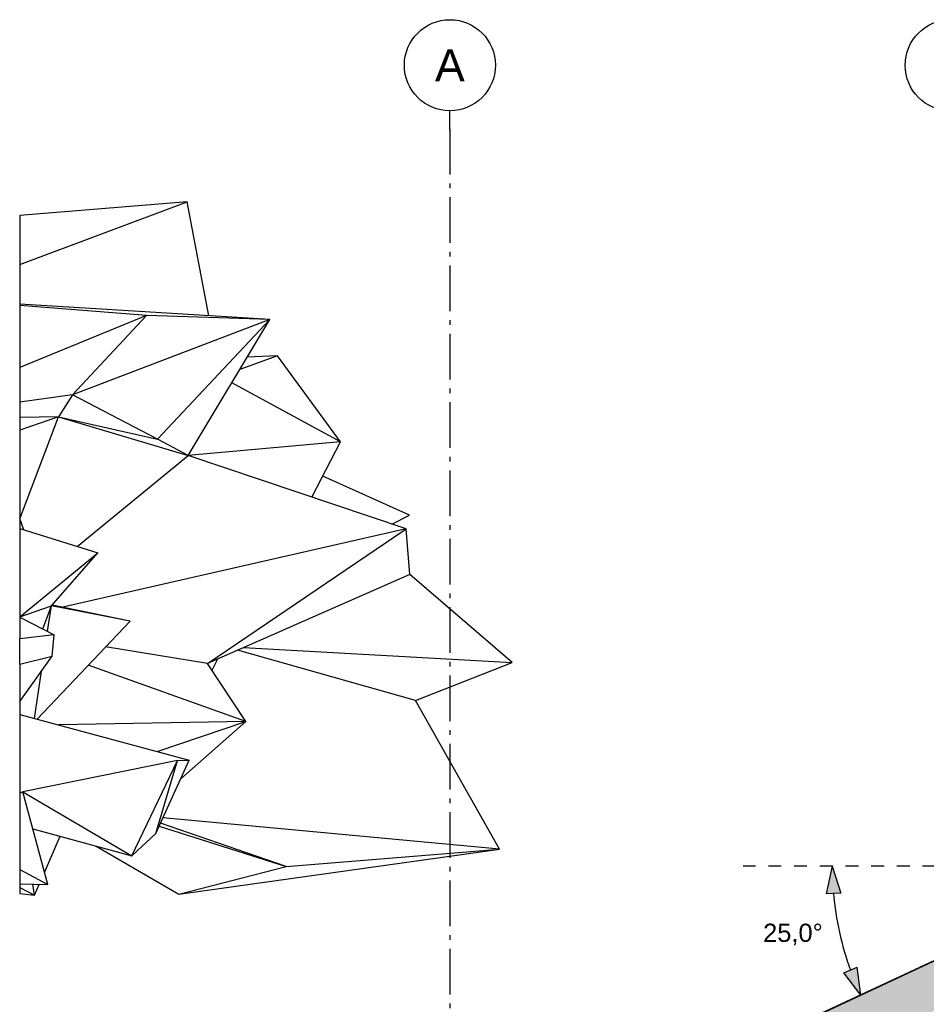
# Model space of a CAD drawing. Header units: millimetres. Extents: x 165469 to 203387225, y -6480348228 to 105421.
# Tile 53 of 67: x 203360431 to 203370388, y -6480301211 to -6480290402. Entities that reach past the tile are written whole.
import ezdxf
from ezdxf.enums import TextEntityAlignment as Align

# ---------------------------------------------------------------- set-up
doc = ezdxf.new("R2010")
doc.units = ezdxf.units.MM
doc.header["$LTSCALE"] = 0.5
doc.header["$MEASUREMENT"] = 0
for name, pattern in [('Akselinje', [1500, 1000, -200, 100, -200]), ('PLINE', [0]), ('Små Stiplet', [564.444444, 282.222222, -282.222222])]:
    doc.linetypes.add(name, pattern=pattern)
for name, color, linetype in [('26-- Yttertak (Skravur)(Nye konstruksjoner)', 7, 'Continuous'), ('26-- Yttertak(Nye konstruksjoner)', 7, 'Continuous'), ('265- Gesimser_ takrenner og nedløp(Nye konstruksjoner)', 7, 'Continuous'), ('269- Andre deler av yttertak(Nye konstruksjoner)', 7, 'Continuous'), ('711--_E__ Eksisterende terreng(Nye konstruksjoner)', 7, 'Continuous'), ('82-- Modullinjer(Nye konstruksjoner)', 7, 'Continuous'), ('842-M___1_50 Målsetting bygning(Nye konstruksjoner)', 7, 'Continuous')]:
    doc.layers.add(name, color=color, linetype=linetype)
doc.styles.add('GENERATED_STYLE_1', font='arial.ttf')
doc.styles.add('GENERATED_STYLE_2', font='arial.ttf')
doc.dimstyles.new('GENERATED_STYLE__2', dxfattribs={"dimtxt": 200, "dimasz": 293.719807, "dimexe": 0.18, "dimexo": 40, "dimgap": 0, "dimtad": 1, "dimtih": 1, "dimtoh": 1, "dimdec": 0, "dimzin": 0, "dimdsep": 46, "dimtxsty": 'GENERATED_STYLE_1', "dimblk": 'ARROWHEAD_5', "dimblk1": 'ARROWHEAD_5', "dimblk2": 'ARROWHEAD_5', "dimcen": 0.09, "dimclrd": 256, "dimclre": 256, "dimclrt": 256, "dimadec": 1, "dimazin": 0, "dimtfac": 1, "dimtdec": 4, "dimtmove": 0, "dimatfit": 3, "dimfxl": 1, "dimtolj": 1, "dimtzin": 0, "dimarcsym": 0})

# ---------------------------------------------------------------- blocks, each defined once
blk = doc.blocks.new('Standard grid marker[12]_2', base_point=(203365155, -6480291402))
at = {"layer": '82-- Modullinjer(Nye konstruksjoner)', "linetype": 'Akselinje'}
for p, q in [((203365155, -6480291602), (203365155, -6480291402)), ((203365155, -6480291602), (203365155, -6480311159)), ((203365155, -6480311159), (203365155, -6480311359))]:
    blk.add_line(p, q, dxfattribs=at)
at = {"layer": '82-- Modullinjer(Nye konstruksjoner)', "linetype": 'PLINE'}
for centre in [(203365155, -6480290902), (203365155, -6480311859)]:
    blk.add_circle(centre, 500, dxfattribs=at)
at = {"layer": '82-- Modullinjer(Nye konstruksjoner)', "linetype": 'Akselinje'}
for p in [(203365155, -6480291602), (203365155, -6480291602), (203365155, -6480311159), (203365155, -6480311159)]:
    blk.add_point(p, dxfattribs=at)
at = {"layer": '82-- Modullinjer(Nye konstruksjoner)', "style": 'GENERATED_STYLE_2'}
for tag, p in [('AC_MarkerText_1_0', (203365155, -6480290727)), ('AC_MarkerText_1_1', (203365155, -6480311684))]:
    blk.add_attdef(tag, text='', height=350, rotation=360, dxfattribs=at).set_placement(p, align=Align.TOP_CENTER)
blk = doc.blocks.new('Standard grid marker[13]_2', base_point=(203370655, -6480291402))
at = {"layer": '82-- Modullinjer(Nye konstruksjoner)', "linetype": 'Akselinje'}
for p, q in [((203370655, -6480291602), (203370655, -6480291402)), ((203370655, -6480291602), (203370655, -6480311159)), ((203370655, -6480311159), (203370655, -6480311359))]:
    blk.add_line(p, q, dxfattribs=at)
at = {"layer": '82-- Modullinjer(Nye konstruksjoner)', "linetype": 'PLINE'}
for centre in [(203370655, -6480290902), (203370655, -6480311859)]:
    blk.add_circle(centre, 500, dxfattribs=at)
at = {"layer": '82-- Modullinjer(Nye konstruksjoner)', "linetype": 'Akselinje'}
for p in [(203370655, -6480291602), (203370655, -6480291602), (203370655, -6480311159), (203370655, -6480311159)]:
    blk.add_point(p, dxfattribs=at)
at = {"layer": '82-- Modullinjer(Nye konstruksjoner)', "style": 'GENERATED_STYLE_2'}
for tag, p in [('AC_MarkerText_1_0', (203370655, -6480290727)), ('AC_MarkerText_1_1', (203370655, -6480311684))]:
    blk.add_attdef(tag, text='', height=350, rotation=360, dxfattribs=at).set_placement(p, align=Align.TOP_CENTER)
blk = doc.blocks.new('*D259', base_point=(197219726, -6480347859))
at = {"layer": '842-M___1_50 Målsetting bygning(Nye konstruksjoner)', "linetype": 'Continuous'}
for points in [[(203369356, -6480299695), (203369289, -6480299997), (203369449, -6480299990)], [(203369669, -6480301111), (203369629, -6480300804), (203369481, -6480300865)]]:
    blk.add_hatch(color=256, dxfattribs=at).paths.add_polyline_path(points)
at = {"layer": '842-M___1_50 Målsetting bygning(Nye konstruksjoner)', "linetype": 'PLINE'}
for p, q in [((203369356, -6480299695), (203369289, -6480299997)), ((203369356, -6480299695), (203369449, -6480299990)), ((203369449, -6480299990), (203369289, -6480299997)), ((203369481, -6480300865), (203369629, -6480300804)), ((203369669, -6480301111), (203369481, -6480300865)), ((203369669, -6480301111), (203369629, -6480300804))]:
    blk.add_line(p, q, dxfattribs=at)
blk.add_arc((203372705, -6480299695), 3350, 185.1082, 199.8917, dxfattribs=at)
at = {"layer": '842-M___1_50 Målsetting bygning(Nye konstruksjoner)', "insert": (203368596, -6480300563), "char_height": 200, "attachment_point": 7, "style": 'GENERATED_STYLE_1'}
blk.add_mtext('\\A1;{\\pql;\\fArial|b0|i0|c0|p0;\\W1.000000;25,0°}', dxfattribs=at)
blk = doc.blocks.new('ARROWHEAD_5')
at = {"linetype": 'Continuous'}
blk.add_hatch(color=256, dxfattribs=at).paths.add_polyline_path([(-1, 0.2679), (0, 0), (-1, -0.2679)])
blk.add_line((0, 0), (-1, 0), dxfattribs=at)

msp = doc.modelspace()

# ---------------------------------------------------------------- hatches: boundary and pattern name
at = {"layer": '26-- Yttertak (Skravur)(Nye konstruksjoner)', "linetype": 'Continuous'}
for points in [[(203364462.5, -6480303638.6), (203372705.5, -6480299794.8), (203372705.5, -6480299694.8), (203364462.5, -6480303538.6)], [(203365168.5, -6480303309.4), (203365168.5, -6480303759.4), (203372705.5, -6480300244.8), (203372705.5, -6480299794.8)]]:
    msp.add_hatch(color=256, dxfattribs=at).paths.add_polyline_path(points)

# ---------------------------------------------------------------- linework, layer by layer
at = {"layer": '26-- Yttertak(Nye konstruksjoner)', "linetype": 'PLINE'}
msp.add_line((203372705.5, -6480299694.8), (203364462.5, -6480303538.6), dxfattribs=at)
at = {"layer": '265- Gesimser_ takrenner og nedløp(Nye konstruksjoner)', "linetype": 'Små Stiplet'}
msp.add_line((203376980.1, -6480299694.8), (203368378, -6480299694.8), dxfattribs=at)
at = {"layer": '269- Andre deler av yttertak(Nye konstruksjoner)', "linetype": 'PLINE'}
msp.add_line((203372727.7, -6480299679.3), (203364455.4, -6480303536.7), dxfattribs=at)
at = {"layer": '711--_E__ Eksisterende terreng(Nye konstruksjoner)', "linetype": 'PLINE'}
for p, q in [((203360430.6, -6480293091), (203362271.5, -6480292402)), ((203362271.5, -6480292402), (203360430.6, -6480292550.3)), ((203362507.4, -6480293651.7), (203362271.5, -6480292402)), ((203360430.6, -6480292550.3), (203360430.6, -6480293091)), ((203360430.6, -6480293091), (203360430.6, -6480293523.7)), ((203363176.5, -6480293692.9), (203360430.6, -6480293523.7)), ((203360430.6, -6480293523.7), (203360430.6, -6480293540.1)), ((203361822.4, -6480293648.7), (203360430.6, -6480293540.1)), ((203360430.6, -6480293540.1), (203360430.6, -6480294221.6)), ((203361822.4, -6480293648.7), (203360430.6, -6480294221.6)), ((203361010.5, -6480294520.7), (203361822.4, -6480293648.7)), ((203363176.5, -6480293692.9), (203361822.4, -6480293648.7)), ((203363176.5, -6480293692.9), (203361010.5, -6480294520.7)), ((203361943.3, -6480295006), (203363176.5, -6480293692.9)), ((203362281.1, -6480295187.3), (203363176.5, -6480293692.9)), ((203363263.8, -6480294092.3), (203362847.4, -6480294242.1)), ((203363263.8, -6480294092.3), (203362929.6, -6480294104.9)), ((203363955.7, -6480295036.5), (203363263.8, -6480294092.3)), ((203360430.6, -6480294221.6), (203360430.6, -6480294600.5)), ((203363955.7, -6480295036.5), (203362760.1, -6480294387.8)), ((203361010.5, -6480294520.7), (203360430.6, -6480294600.5)), ((203361010.5, -6480294520.7), (203360857.9, -6480294760.5)), ((203361943.3, -6480295006), (203361010.5, -6480294520.7)), ((203360430.6, -6480294600.5), (203360430.6, -6480294767.7)), ((203360857.9, -6480294760.5), (203360430.6, -6480294907.8)), ((203360857.9, -6480294760.5), (203360430.6, -6480294767.7)), ((203360430.6, -6480294767.7), (203360430.6, -6480294907.8)), ((203360432.7, -6480295882.8), (203360857.9, -6480294760.5)), ((203360857.9, -6480294760.5), (203361943.3, -6480295006)), ((203360857.9, -6480294760.5), (203362281.1, -6480295187.3)), ((203360430.6, -6480294907.8), (203360430.6, -6480295876.8)), ((203362281.1, -6480295187.3), (203361943.3, -6480295006)), ((203363955.7, -6480295036.5), (203362281.1, -6480295187.3)), ((203363638.7, -6480295643.9), (203363955.7, -6480295036.5)), ((203361061.1, -6480296184.1), (203362281.1, -6480295187.3)), ((203364675.4, -6480295992.7), (203362281.1, -6480295187.3)), ((203364711, -6480295842.4), (203363759, -6480295413.5)), ((203360475.8, -6480296001.2), (203360430.6, -6480295876.8)), ((203360430.6, -6480295876.8), (203360430.6, -6480295987.1)), ((203364518.8, -6480295940), (203364711, -6480295842.4)), ((203360430.6, -6480295987.1), (203360430.6, -6480296955.7)), ((203360430.6, -6480295987.1), (203361290.7, -6480296255.9)), ((203364675.4, -6480295992.7), (203360906.3, -6480296852.8)), ((203362495.1, -6480297467.9), (203364675.4, -6480295992.7)), ((203364716.7, -6480296492), (203364675.4, -6480295992.7)), ((203360430.6, -6480296955.7), (203361290.7, -6480296255.9)), ((203360780.2, -6480296838.1), (203361290.7, -6480296255.9)), ((203364716.7, -6480296492), (203362495.1, -6480297467.9)), ((203365838.6, -6480297459.4), (203364716.7, -6480296492)), ((203360430.6, -6480296957), (203360780.2, -6480296838.1)), ((203360686.1, -6480297089.9), (203360780.2, -6480296838.1)), ((203360737.8, -6480297116.3), (203360780.2, -6480296838.1)), ((203361642.9, -6480297003.3), (203360780.2, -6480296838.1)), ((203361642.9, -6480297003.3), (203360788.4, -6480296828.7)), ((203360430.6, -6480296955.7), (203360430.6, -6480296957)), ((203360430.6, -6480296957), (203360430.6, -6480296959.2)), ((203360430.6, -6480296959.2), (203360430.6, -6480297198.1)), ((203360430.6, -6480296959.2), (203360810.5, -6480297153.4)), ((203360621.8, -6480298079.6), (203361642.9, -6480297003.3)), ((203360810.5, -6480297153.4), (203360430.6, -6480297198.1)), ((203360430.6, -6480297478.1), (203360430.6, -6480297198.1)), ((203360789, -6480297390.8), (203360810.5, -6480297153.4)), ((203362495.1, -6480297467.9), (203361373.8, -6480297286.9)), ((203364776.2, -6480297876.6), (203362822, -6480297324.3)), ((203362889.2, -6480297294.8), (203365838.6, -6480297459.4)), ((203360430.6, -6480297885.8), (203360789, -6480297390.8)), ((203360430.6, -6480297478.1), (203360789, -6480297390.8)), ((203362544.2, -6480297543), (203362606.9, -6480297418.7)), ((203360430.6, -6480297478.1), (203360430.6, -6480297885.8)), ((203362913.5, -6480298107.7), (203361181.5, -6480297489.6)), ((203362913.5, -6480298107.7), (203362495.1, -6480297467.9)), ((203364776.2, -6480297876.6), (203365838.6, -6480297459.4)), ((203360592.4, -6480298071.6), (203360671.3, -6480297553.4)), ((203360430.6, -6480297885.8), (203360430.6, -6480298028)), ((203365699.4, -6480299506.4), (203364776.2, -6480297876.6)), ((203360430.6, -6480298028), (203362292.6, -6480298530.2)), ((203360430.6, -6480298028), (203360430.6, -6480298029.8)), ((203360430.6, -6480298029.8), (203360430.6, -6480298626.7)), ((203362913.5, -6480298107.7), (203360861.9, -6480298144.3)), ((203361940.1, -6480298435.2), (203362913.5, -6480298107.7)), ((203362913.5, -6480298107.7), (203362199.6, -6480298734.2)), ((203360430.6, -6480298626.7), (203360430.6, -6480298888.2)), ((203362163, -6480298534.5), (203360465.4, -6480298878.1)), ((203361662.1, -6480299582.4), (203362163, -6480298534.5)), ((203361926, -6480299334.3), (203362292.6, -6480298530.2)), ((203361926, -6480299334.3), (203362163, -6480298534.5)), ((203362163, -6480298534.5), (203362292.6, -6480298530.2)), ((203360430.6, -6480298888.2), (203360465.4, -6480298878.1)), ((203360430.6, -6480298888.2), (203360430.6, -6480299729.6)), ((203360738.9, -6480299897.5), (203360465.4, -6480298878.1)), ((203360465.4, -6480298878.1), (203361662.1, -6480299582.4)), ((203365699.4, -6480299506.4), (203362004, -6480299163.1)), ((203361962.7, -6480299253.7), (203363356.9, -6480299698.5)), ((203363356.9, -6480299698.5), (203361977.6, -6480299221.1)), ((203360574.2, -6480299283.6), (203361662.1, -6480299582.4)), ((203360702.8, -6480299763.1), (203360875.9, -6480299366.5)), ((203361662.1, -6480299582.4), (203361926, -6480299334.3)), ((203361270.5, -6480299474.9), (203362178.5, -6480300003.4)), ((203362178.5, -6480300003.4), (203365699.4, -6480299506.4)), ((203363356.9, -6480299698.5), (203365699.4, -6480299506.4)), ((203362178.5, -6480300003.4), (203363356.9, -6480299698.5)), ((203360430.6, -6480299729.6), (203360430.6, -6480299886.5)), ((203360430.6, -6480299729.6), (203360738.9, -6480299897.5)), ((203360430.6, -6480299886.5), (203360430.6, -6480299888.7)), ((203360430.6, -6480299888.7), (203360430.6, -6480299927.1)), ((203360430.6, -6480299888.7), (203360738.9, -6480299897.5)), ((203360594, -6480300012.4), (203360574.3, -6480299892.8)), ((203360594, -6480300012.4), (203360645.3, -6480299894.8)), ((203360430.6, -6480299927.1), (203360594, -6480300012.4)), ((203360430.6, -6480299927.1), (203360430.6, -6480299995.1)), ((203360430.6, -6480299995.1), (203360594, -6480300012.4))]:
    msp.add_line(p, q, dxfattribs=at)

# ---------------------------------------------------------------- block references
at = {"layer": '82-- Modullinjer(Nye konstruksjoner)', "linetype": 'PLINE'}
ref = msp.add_blockref('Standard grid marker[12]_2', (203365155.5, -6480291402), dxfattribs=at)
ref.add_attrib('AC_MarkerText_1', 'A', dxfattribs={"color": 7, "height": 350, "rotation": 360, "style": 'GENERATED_STYLE_2'}).set_placement((203365155.5, -6480290727), align=Align.TOP_CENTER)
ref.add_attrib('AC_MarkerText_1_1', 'A', dxfattribs={"color": 7, "height": 350, "rotation": 360, "style": 'GENERATED_STYLE_2'}).set_placement((203365155.5, -6480311684.4), align=Align.TOP_CENTER)
ref = msp.add_blockref('Standard grid marker[13]_2', (203370655.5, -6480291402), dxfattribs=at)
ref.add_attrib('AC_MarkerText_1', 'B', dxfattribs={"color": 7, "height": 350, "rotation": 360, "style": 'GENERATED_STYLE_2'}).set_placement((203370655.5, -6480290727), align=Align.TOP_CENTER)
ref.add_attrib('AC_MarkerText_1_1', 'B', dxfattribs={"color": 7, "height": 350, "rotation": 360, "style": 'GENERATED_STYLE_2'}).set_placement((203370655.5, -6480311684.4), align=Align.TOP_CENTER)

# ---------------------------------------------------------------- dimensions: what is measured, and where the dimension line sits
at = {"layer": '842-M___1_50 Målsetting bygning(Nye konstruksjoner)', "linetype": 'Continuous'}
dim = msp.add_angular_dim_3p(base=(203369434.9, -6480300419.9), center=(203372705.5, -6480299694.8), p1=(203372655.5, -6480299718.1), p2=(203372655.5, -6480299694.8), dimstyle='GENERATED_STYLE__2', dxfattribs=at)
dim.commit()
dim.dimension.update_dxf_attribs({"geometry": '*D259', "text_midpoint": (203368908.3, -6480300463.2), "dimtype": 165})

doc.saveas('drawing.dxf')
